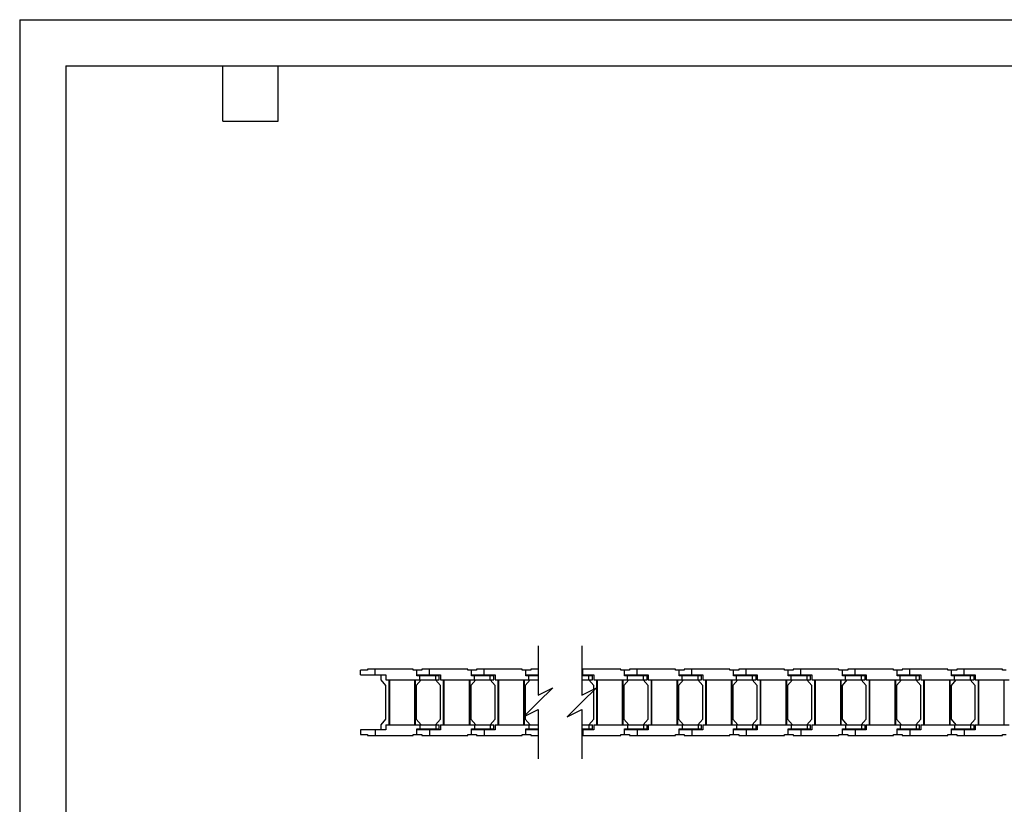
# Model space of a CAD drawing. Header units: millimetres. Extents: x 0 to 1676, y 0 to 1295.
# Tile 2 of 12: x 0 to 813, y 648 to 1295. Entities that reach past the tile are written whole.
import ezdxf

# ---------------------------------------------------------------- set-up
doc = ezdxf.new("R2010")
doc.units = ezdxf.units.MM
doc.header["$LTSCALE"] = 6
doc.layers.add('DIMENSIONS', color=140, linetype='Continuous', lineweight=25)
doc.layers.add('TEXT', color=140, linetype='Continuous', lineweight=25)

msp = doc.modelspace()

# ---------------------------------------------------------------- linework, layer by layer
at = {"color": 7, "linetype": 'Continuous'}
for q in [(0.01, 0.02), (1676.41, 1295.42)]:
    msp.add_line((0.01, 1295.42), q, dxfattribs=at)
for p, q in [((281.31, 754.71), (281.31, 758.41)), ((287.01, 758.41), (281.31, 758.41)), ((287.01, 759.41), (287.01, 758.41)), ((293.31, 759.41), (287.01, 759.41)), ((293.31, 754.71), (293.31, 759.41)), ((324.81, 759.41), (293.31, 759.41)), ((324.81, 758.41), (324.81, 759.41)), ((327.81, 758.41), (324.81, 758.41)), ((327.81, 753.91), (327.81, 758.41)), ((327.81, 758.41), (327.82, 758.41)), ((327.82, 753.91), (327.82, 758.41)), ((331.99, 758.41), (327.82, 758.41)), ((331.99, 759.41), (331.99, 758.41)), ((338.29, 759.41), (331.99, 759.41)), ((338.29, 754.71), (338.29, 759.41)), ((369.79, 759.41), (338.29, 759.41)), ((369.79, 758.41), (369.79, 759.41)), ((372.79, 758.41), (369.79, 758.41)), ((372.79, 753.91), (372.79, 758.41)), ((372.79, 758.41), (372.8, 758.41)), ((372.8, 753.91), (372.8, 758.41)), ((376.97, 758.41), (372.8, 758.41)), ((376.97, 759.41), (376.97, 758.41)), ((383.27, 759.41), (376.97, 759.41)), ((383.27, 754.71), (383.27, 759.41)), ((414.77, 759.41), (383.27, 759.41)), ((414.77, 758.41), (414.77, 759.41)), ((417.77, 758.41), (414.77, 758.41)), ((417.77, 753.91), (417.77, 758.41)), ((417.77, 758.41), (417.78, 758.41)), ((417.78, 753.91), (417.78, 758.41)), ((421.95, 758.41), (417.78, 758.41)), ((421.95, 759.41), (421.95, 758.41)), ((427.92, 759.41), (421.95, 759.41)), ((464.71, 759.41), (463.92, 759.41)), ((464.71, 754.71), (464.71, 759.41)), ((496.21, 759.41), (464.71, 759.41)), ((496.21, 758.41), (496.21, 759.41)), ((499.21, 758.41), (496.21, 758.41)), ((499.21, 753.91), (499.21, 758.41)), ((503.39, 758.41), (499.21, 758.41)), ((499.21, 753.91), (499.21, 758.41)), ((499.21, 758.41), (499.21, 758.41)), ((503.39, 759.41), (503.39, 758.41)), ((509.69, 759.41), (503.39, 759.41)), ((509.69, 754.71), (509.69, 759.41)), ((541.19, 759.41), (509.69, 759.41)), ((541.19, 758.41), (541.19, 759.41)), ((544.19, 758.41), (541.19, 758.41)), ((544.19, 753.91), (544.19, 758.41)), ((548.37, 758.41), (544.19, 758.41)), ((544.19, 753.91), (544.19, 758.41)), ((544.19, 758.41), (544.19, 758.41)), ((548.37, 759.41), (548.37, 758.41)), ((554.67, 759.41), (548.37, 759.41)), ((554.67, 754.71), (554.67, 759.41)), ((586.17, 759.41), (554.67, 759.41)), ((586.17, 758.41), (586.17, 759.41)), ((589.17, 758.41), (586.17, 758.41)), ((589.17, 753.91), (589.17, 758.41)), ((593.35, 758.41), (589.17, 758.41)), ((589.17, 753.91), (589.17, 758.41)), ((589.17, 758.41), (589.17, 758.41)), ((593.35, 759.41), (593.35, 758.41)), ((599.65, 759.41), (593.35, 759.41)), ((599.65, 754.71), (599.65, 759.41)), ((631.15, 759.41), (599.65, 759.41)), ((631.15, 758.41), (631.15, 759.41)), ((634.15, 758.41), (631.15, 758.41)), ((634.15, 753.91), (634.15, 758.41)), ((638.33, 758.41), (634.15, 758.41)), ((634.15, 753.91), (634.15, 758.41)), ((634.15, 758.41), (634.15, 758.41)), ((638.33, 759.41), (638.33, 758.41)), ((644.63, 759.41), (638.33, 759.41)), ((644.63, 754.71), (644.63, 759.41)), ((676.13, 759.41), (644.63, 759.41)), ((676.13, 758.41), (676.13, 759.41)), ((679.13, 758.41), (676.13, 758.41)), ((679.13, 753.91), (679.13, 758.41)), ((683.31, 758.41), (679.13, 758.41)), ((679.13, 753.91), (679.13, 758.41)), ((679.13, 758.41), (679.13, 758.41)), ((683.31, 759.41), (683.31, 758.41)), ((689.61, 759.41), (683.31, 759.41)), ((689.61, 754.71), (689.61, 759.41)), ((721.11, 759.41), (689.61, 759.41)), ((721.11, 758.41), (721.11, 759.41)), ((724.11, 758.41), (721.11, 758.41)), ((724.11, 753.91), (724.11, 758.41)), ((728.29, 758.41), (724.11, 758.41)), ((724.11, 753.91), (724.11, 758.41)), ((724.11, 758.41), (724.11, 758.41)), ((728.29, 759.41), (728.29, 758.41)), ((734.59, 759.41), (728.29, 759.41)), ((734.59, 754.71), (734.59, 759.41)), ((766.09, 759.41), (734.59, 759.41)), ((766.09, 758.41), (766.09, 759.41)), ((769.09, 758.41), (766.09, 758.41)), ((769.09, 753.91), (769.09, 758.41)), ((773.27, 758.41), (769.09, 758.41)), ((769.09, 753.91), (769.09, 758.41)), ((769.09, 758.41), (769.09, 758.41)), ((773.27, 759.41), (773.27, 758.41)), ((779.57, 759.41), (773.27, 759.41)), ((779.57, 754.71), (779.57, 759.41)), ((811.07, 759.41), (779.57, 759.41)), ((811.07, 758.41), (811.07, 759.41)), ((814.07, 758.41), (811.07, 758.41)), ((281.31, 754.71), (293.31, 754.71)), ((293.31, 754.71), (302.31, 754.71)), ((298.21, 750.41), (298.21, 754.71)), ((302.31, 745.91), (298.21, 750.41)), ((302.31, 754.71), (302.31, 750.41)), ((302.31, 750.41), (330.31, 750.41)), ((304.91, 713.41), (304.91, 750.41)), ((305.41, 713.41), (305.41, 750.41)), ((326.21, 713.41), (326.21, 750.41)), ((326.71, 713.41), (326.71, 750.41)), ((331.41, 750.41), (327.31, 745.91)), ((330.31, 753.91), (327.81, 753.91)), ((327.82, 754.71), (338.29, 754.71)), ((330.31, 750.41), (330.31, 753.91)), ((343.41, 753.91), (330.31, 753.91)), ((330.31, 750.41), (343.41, 750.41)), ((333.31, 753.91), (333.31, 754.71)), ((338.29, 754.71), (347.29, 754.71)), ((347.29, 745.91), (343.19, 750.41)), ((343.31, 754.71), (343.31, 753.91)), ((343.41, 750.41), (343.41, 753.91)), ((346.31, 753.91), (343.41, 753.91)), ((343.41, 750.41), (346.31, 750.41)), ((346.31, 750.41), (346.31, 753.91)), ((347.29, 754.71), (347.29, 750.41)), ((347.29, 750.41), (375.29, 750.41)), ((349.89, 713.41), (349.89, 750.41)), ((350.39, 713.41), (350.39, 750.41)), ((371.19, 713.41), (371.19, 750.41)), ((371.69, 713.41), (371.69, 750.41)), ((376.39, 750.41), (372.29, 745.91)), ((375.29, 753.91), (372.79, 753.91)), ((372.8, 754.71), (383.27, 754.71)), ((375.29, 750.41), (375.29, 753.91)), ((388.39, 753.91), (375.29, 753.91)), ((375.29, 750.41), (388.39, 750.41)), ((378.29, 753.91), (378.29, 754.71)), ((383.27, 754.71), (392.27, 754.71)), ((392.27, 745.91), (388.17, 750.41)), ((388.29, 754.71), (388.29, 753.91)), ((388.39, 750.41), (388.39, 753.91)), ((391.29, 753.91), (388.39, 753.91)), ((388.39, 750.41), (391.29, 750.41)), ((391.29, 750.41), (391.29, 753.91)), ((392.27, 754.71), (392.27, 750.41)), ((392.27, 750.41), (420.27, 750.41)), ((394.87, 713.41), (394.87, 750.41)), ((395.37, 713.41), (395.37, 750.41)), ((416.17, 713.41), (416.17, 750.41)), ((416.67, 713.41), (416.67, 750.41)), ((421.37, 750.41), (417.27, 745.91)), ((420.27, 753.91), (417.77, 753.91)), ((417.78, 754.71), (427.92, 754.71)), ((420.27, 750.41), (420.27, 753.91)), ((427.92, 753.91), (420.27, 753.91)), ((420.27, 750.41), (427.92, 750.41)), ((423.27, 753.91), (423.27, 754.71)), ((463.92, 754.71), (464.71, 754.71)), ((469.83, 753.91), (463.92, 753.91)), ((463.92, 750.41), (469.83, 750.41)), ((464.71, 754.71), (473.71, 754.71)), ((473.71, 745.91), (469.61, 750.41)), ((469.73, 754.71), (469.73, 753.91)), ((469.83, 750.41), (469.83, 753.91)), ((472.73, 753.91), (469.83, 753.91)), ((469.83, 750.41), (472.73, 750.41)), ((472.73, 750.41), (472.73, 753.91)), ((473.71, 754.71), (473.71, 750.41)), ((473.71, 750.41), (501.71, 750.41)), ((476.31, 713.41), (476.31, 750.41)), ((476.81, 713.41), (476.81, 750.41)), ((497.61, 713.41), (497.61, 750.41)), ((498.11, 713.41), (498.11, 750.41)), ((502.81, 750.41), (498.71, 745.91)), ((499.21, 754.71), (509.69, 754.71)), ((501.71, 753.91), (499.21, 753.91)), ((501.71, 750.41), (501.71, 753.91)), ((514.81, 753.91), (501.71, 753.91)), ((501.71, 750.41), (514.81, 750.41)), ((504.71, 753.91), (504.71, 754.71)), ((509.69, 754.71), (518.69, 754.71)), ((518.69, 745.91), (514.59, 750.41)), ((514.71, 754.71), (514.71, 753.91)), ((514.81, 750.41), (514.81, 753.91)), ((517.71, 753.91), (514.81, 753.91)), ((514.81, 750.41), (517.71, 750.41)), ((517.71, 750.41), (517.71, 753.91)), ((518.69, 754.71), (518.69, 750.41)), ((518.69, 750.41), (546.69, 750.41)), ((521.29, 713.41), (521.29, 750.41)), ((521.79, 713.41), (521.79, 750.41)), ((542.59, 713.41), (542.59, 750.41)), ((543.09, 713.41), (543.09, 750.41)), ((547.79, 750.41), (543.69, 745.91)), ((544.19, 754.71), (554.67, 754.71)), ((546.69, 753.91), (544.19, 753.91)), ((546.69, 750.41), (546.69, 753.91)), ((559.79, 753.91), (546.69, 753.91)), ((546.69, 750.41), (559.79, 750.41)), ((549.69, 753.91), (549.69, 754.71)), ((554.67, 754.71), (563.67, 754.71)), ((563.67, 745.91), (559.57, 750.41)), ((559.69, 754.71), (559.69, 753.91)), ((559.79, 750.41), (559.79, 753.91)), ((562.69, 753.91), (559.79, 753.91)), ((559.79, 750.41), (562.69, 750.41)), ((562.69, 750.41), (562.69, 753.91)), ((563.67, 754.71), (563.67, 750.41)), ((563.67, 750.41), (591.67, 750.41)), ((566.27, 713.41), (566.27, 750.41)), ((566.77, 713.41), (566.77, 750.41)), ((587.57, 713.41), (587.57, 750.41)), ((588.07, 713.41), (588.07, 750.41)), ((592.77, 750.41), (588.67, 745.91)), ((589.17, 754.71), (599.65, 754.71)), ((591.67, 753.91), (589.17, 753.91)), ((591.67, 750.41), (591.67, 753.91)), ((604.77, 753.91), (591.67, 753.91)), ((591.67, 750.41), (604.77, 750.41)), ((594.67, 753.91), (594.67, 754.71)), ((599.65, 754.71), (608.65, 754.71)), ((608.65, 745.91), (604.55, 750.41)), ((604.67, 754.71), (604.67, 753.91)), ((604.77, 750.41), (604.77, 753.91)), ((607.67, 753.91), (604.77, 753.91)), ((604.77, 750.41), (607.67, 750.41)), ((607.67, 750.41), (607.67, 753.91)), ((608.65, 754.71), (608.65, 750.41)), ((608.65, 750.41), (636.65, 750.41)), ((611.25, 713.41), (611.25, 750.41)), ((611.75, 713.41), (611.75, 750.41)), ((632.55, 713.41), (632.55, 750.41)), ((633.05, 713.41), (633.05, 750.41)), ((637.75, 750.41), (633.65, 745.91)), ((634.15, 754.71), (644.63, 754.71)), ((636.65, 753.91), (634.15, 753.91)), ((636.65, 750.41), (636.65, 753.91)), ((649.75, 753.91), (636.65, 753.91)), ((636.65, 750.41), (649.75, 750.41)), ((639.65, 753.91), (639.65, 754.71)), ((644.63, 754.71), (653.63, 754.71)), ((653.63, 745.91), (649.53, 750.41)), ((649.65, 754.71), (649.65, 753.91)), ((649.75, 750.41), (649.75, 753.91)), ((652.65, 753.91), (649.75, 753.91)), ((649.75, 750.41), (652.65, 750.41)), ((652.65, 750.41), (652.65, 753.91)), ((653.63, 754.71), (653.63, 750.41)), ((653.63, 750.41), (681.63, 750.41)), ((656.23, 713.41), (656.23, 750.41)), ((656.73, 713.41), (656.73, 750.41)), ((677.53, 713.41), (677.53, 750.41)), ((678.03, 713.41), (678.03, 750.41)), ((682.73, 750.41), (678.63, 745.91)), ((679.13, 754.71), (689.61, 754.71)), ((681.63, 753.91), (679.13, 753.91)), ((681.63, 750.41), (681.63, 753.91)), ((694.73, 753.91), (681.63, 753.91)), ((681.63, 750.41), (694.73, 750.41)), ((684.63, 753.91), (684.63, 754.71)), ((689.61, 754.71), (698.61, 754.71)), ((698.61, 745.91), (694.51, 750.41)), ((694.63, 754.71), (694.63, 753.91)), ((694.73, 750.41), (694.73, 753.91)), ((697.63, 753.91), (694.73, 753.91)), ((694.73, 750.41), (697.63, 750.41)), ((697.63, 750.41), (697.63, 753.91)), ((698.61, 754.71), (698.61, 750.41)), ((698.61, 750.41), (726.61, 750.41)), ((701.21, 713.41), (701.21, 750.41)), ((701.71, 713.41), (701.71, 750.41)), ((722.51, 713.41), (722.51, 750.41)), ((723.01, 713.41), (723.01, 750.41)), ((727.71, 750.41), (723.61, 745.91)), ((724.11, 754.71), (734.59, 754.71)), ((726.61, 753.91), (724.11, 753.91)), ((726.61, 750.41), (726.61, 753.91)), ((739.71, 753.91), (726.61, 753.91)), ((726.61, 750.41), (739.71, 750.41)), ((729.61, 753.91), (729.61, 754.71)), ((734.59, 754.71), (743.59, 754.71)), ((743.59, 745.91), (739.49, 750.41)), ((739.61, 754.71), (739.61, 753.91)), ((739.71, 750.41), (739.71, 753.91)), ((742.61, 753.91), (739.71, 753.91)), ((739.71, 750.41), (742.61, 750.41)), ((742.61, 750.41), (742.61, 753.91)), ((743.59, 754.71), (743.59, 750.41)), ((743.59, 750.41), (771.59, 750.41)), ((746.19, 713.41), (746.19, 750.41)), ((746.69, 713.41), (746.69, 750.41)), ((767.49, 713.41), (767.49, 750.41)), ((767.99, 713.41), (767.99, 750.41)), ((772.69, 750.41), (768.59, 745.91)), ((769.09, 754.71), (779.57, 754.71)), ((771.59, 753.91), (769.09, 753.91)), ((771.59, 750.41), (771.59, 753.91)), ((784.69, 753.91), (771.59, 753.91)), ((771.59, 750.41), (784.69, 750.41)), ((774.59, 753.91), (774.59, 754.71)), ((779.57, 754.71), (788.57, 754.71)), ((788.57, 745.91), (784.47, 750.41)), ((784.59, 754.71), (784.59, 753.91)), ((784.69, 750.41), (784.69, 753.91)), ((787.59, 753.91), (784.69, 753.91)), ((784.69, 750.41), (787.59, 750.41)), ((787.59, 750.41), (787.59, 753.91)), ((788.57, 754.71), (788.57, 750.41)), ((788.57, 750.41), (816.57, 750.41)), ((791.17, 713.41), (791.17, 750.41)), ((791.67, 713.41), (791.67, 750.41)), ((812.47, 713.41), (812.47, 750.41)), ((302.31, 717.91), (302.31, 745.91)), ((327.31, 745.91), (327.31, 717.91)), ((347.29, 717.91), (347.29, 745.91)), ((372.29, 745.91), (372.29, 717.91)), ((392.27, 717.91), (392.27, 745.91)), ((417.27, 745.91), (417.27, 717.91)), ((473.71, 717.91), (473.71, 745.91)), ((498.71, 745.91), (498.71, 717.91)), ((518.69, 717.91), (518.69, 745.91)), ((543.69, 745.91), (543.69, 717.91)), ((563.67, 717.91), (563.67, 745.91)), ((588.67, 745.91), (588.67, 717.91)), ((608.65, 717.91), (608.65, 745.91)), ((633.65, 745.91), (633.65, 717.91)), ((653.63, 717.91), (653.63, 745.91)), ((678.63, 745.91), (678.63, 717.91)), ((698.61, 717.91), (698.61, 745.91)), ((723.61, 745.91), (723.61, 717.91)), ((743.59, 717.91), (743.59, 745.91)), ((768.59, 745.91), (768.59, 717.91)), ((788.57, 717.91), (788.57, 745.91)), ((298.21, 713.41), (302.31, 717.91)), ((327.31, 717.91), (331.41, 713.41)), ((343.19, 713.41), (347.29, 717.91)), ((372.29, 717.91), (376.39, 713.41)), ((388.17, 713.41), (392.27, 717.91)), ((417.27, 717.91), (421.37, 713.41)), ((469.61, 713.41), (473.71, 717.91)), ((498.71, 717.91), (502.81, 713.41)), ((514.59, 713.41), (518.69, 717.91)), ((543.69, 717.91), (547.79, 713.41)), ((559.57, 713.41), (563.67, 717.91)), ((588.67, 717.91), (592.77, 713.41)), ((604.55, 713.41), (608.65, 717.91)), ((633.65, 717.91), (637.75, 713.41)), ((649.53, 713.41), (653.63, 717.91)), ((678.63, 717.91), (682.73, 713.41)), ((694.51, 713.41), (698.61, 717.91)), ((723.61, 717.91), (727.71, 713.41)), ((739.49, 713.41), (743.59, 717.91)), ((768.59, 717.91), (772.69, 713.41)), ((784.47, 713.41), (788.57, 717.91)), ((281.31, 709.11), (281.31, 705.41)), ((293.31, 709.11), (281.31, 709.11)), ((293.31, 709.11), (293.31, 704.41)), ((302.31, 709.11), (293.31, 709.11)), ((298.21, 709.11), (298.21, 713.41)), ((302.31, 713.41), (330.31, 713.41)), ((302.31, 713.41), (302.31, 709.11)), ((327.81, 709.91), (330.31, 709.91)), ((327.81, 705.41), (327.81, 709.91)), ((327.82, 705.41), (327.82, 709.91)), ((338.29, 709.11), (327.82, 709.11)), ((330.31, 713.41), (330.31, 709.91)), ((330.31, 713.41), (343.41, 713.41)), ((330.31, 709.91), (343.41, 709.91)), ((333.31, 709.91), (333.31, 709.11)), ((338.29, 709.11), (338.29, 704.41)), ((347.29, 709.11), (338.29, 709.11)), ((343.31, 709.11), (343.31, 709.91)), ((343.41, 713.41), (343.41, 709.91)), ((343.41, 713.41), (346.31, 713.41)), ((343.41, 709.91), (346.31, 709.91)), ((346.31, 709.91), (346.31, 713.41)), ((347.29, 713.41), (347.29, 709.11)), ((347.29, 713.41), (375.29, 713.41)), ((372.79, 709.91), (375.29, 709.91)), ((372.79, 705.41), (372.79, 709.91)), ((372.8, 705.41), (372.8, 709.91)), ((383.27, 709.11), (372.8, 709.11)), ((375.29, 713.41), (375.29, 709.91)), ((375.29, 713.41), (388.39, 713.41)), ((375.29, 709.91), (388.39, 709.91)), ((378.29, 709.91), (378.29, 709.11)), ((383.27, 709.11), (383.27, 704.41)), ((392.27, 709.11), (383.27, 709.11)), ((388.29, 709.11), (388.29, 709.91)), ((388.39, 713.41), (388.39, 709.91)), ((388.39, 713.41), (391.29, 713.41)), ((388.39, 709.91), (391.29, 709.91)), ((391.29, 709.91), (391.29, 713.41)), ((392.27, 713.41), (392.27, 709.11)), ((392.27, 713.41), (420.27, 713.41)), ((417.77, 709.91), (420.27, 709.91)), ((417.77, 705.41), (417.77, 709.91)), ((417.78, 705.41), (417.78, 709.91)), ((427.92, 709.11), (417.78, 709.11)), ((420.27, 713.41), (420.27, 709.91)), ((420.27, 713.41), (427.92, 713.41)), ((420.27, 709.91), (427.92, 709.91)), ((423.27, 709.91), (423.27, 709.11)), ((463.92, 713.41), (469.83, 713.41)), ((463.92, 709.91), (469.83, 709.91)), ((464.71, 709.11), (463.92, 709.11)), ((464.71, 709.11), (464.71, 704.41)), ((473.71, 709.11), (464.71, 709.11)), ((469.73, 709.11), (469.73, 709.91)), ((469.83, 713.41), (469.83, 709.91)), ((469.83, 713.41), (472.73, 713.41)), ((469.83, 709.91), (472.73, 709.91)), ((472.73, 709.91), (472.73, 713.41)), ((473.71, 713.41), (473.71, 709.11)), ((473.71, 713.41), (501.71, 713.41)), ((499.21, 705.41), (499.21, 709.91)), ((499.21, 709.91), (501.71, 709.91)), ((499.21, 705.41), (499.21, 709.91)), ((509.69, 709.11), (499.21, 709.11)), ((501.71, 713.41), (501.71, 709.91)), ((501.71, 713.41), (514.81, 713.41)), ((501.71, 709.91), (514.81, 709.91)), ((504.71, 709.91), (504.71, 709.11)), ((509.69, 709.11), (509.69, 704.41)), ((518.69, 709.11), (509.69, 709.11)), ((514.71, 709.11), (514.71, 709.91)), ((514.81, 713.41), (514.81, 709.91)), ((514.81, 713.41), (517.71, 713.41)), ((514.81, 709.91), (517.71, 709.91)), ((517.71, 709.91), (517.71, 713.41)), ((518.69, 713.41), (546.69, 713.41)), ((518.69, 713.41), (518.69, 709.11)), ((544.19, 705.41), (544.19, 709.91)), ((544.19, 709.91), (546.69, 709.91)), ((544.19, 705.41), (544.19, 709.91)), ((554.67, 709.11), (544.19, 709.11)), ((546.69, 713.41), (546.69, 709.91)), ((546.69, 713.41), (559.79, 713.41)), ((546.69, 709.91), (559.79, 709.91)), ((549.69, 709.91), (549.69, 709.11)), ((554.67, 709.11), (554.67, 704.41)), ((563.67, 709.11), (554.67, 709.11)), ((559.69, 709.11), (559.69, 709.91)), ((559.79, 713.41), (559.79, 709.91)), ((559.79, 713.41), (562.69, 713.41)), ((559.79, 709.91), (562.69, 709.91)), ((562.69, 709.91), (562.69, 713.41)), ((563.67, 713.41), (591.67, 713.41)), ((563.67, 713.41), (563.67, 709.11)), ((589.17, 705.41), (589.17, 709.91)), ((589.17, 709.91), (591.67, 709.91)), ((589.17, 705.41), (589.17, 709.91)), ((599.65, 709.11), (589.17, 709.11)), ((591.67, 713.41), (591.67, 709.91)), ((591.67, 713.41), (604.77, 713.41)), ((591.67, 709.91), (604.77, 709.91)), ((594.67, 709.91), (594.67, 709.11)), ((599.65, 709.11), (599.65, 704.41)), ((608.65, 709.11), (599.65, 709.11)), ((604.67, 709.11), (604.67, 709.91)), ((604.77, 713.41), (604.77, 709.91)), ((604.77, 713.41), (607.67, 713.41)), ((604.77, 709.91), (607.67, 709.91)), ((607.67, 709.91), (607.67, 713.41)), ((608.65, 713.41), (636.65, 713.41)), ((608.65, 713.41), (608.65, 709.11)), ((634.15, 705.41), (634.15, 709.91)), ((634.15, 709.91), (636.65, 709.91)), ((634.15, 705.41), (634.15, 709.91)), ((644.63, 709.11), (634.15, 709.11)), ((636.65, 713.41), (636.65, 709.91)), ((636.65, 713.41), (649.75, 713.41)), ((636.65, 709.91), (649.75, 709.91)), ((639.65, 709.91), (639.65, 709.11)), ((644.63, 709.11), (644.63, 704.41)), ((653.63, 709.11), (644.63, 709.11)), ((649.65, 709.11), (649.65, 709.91)), ((649.75, 713.41), (649.75, 709.91)), ((649.75, 713.41), (652.65, 713.41)), ((649.75, 709.91), (652.65, 709.91)), ((652.65, 709.91), (652.65, 713.41)), ((653.63, 713.41), (653.63, 709.11)), ((653.63, 713.41), (681.63, 713.41)), ((679.13, 705.41), (679.13, 709.91)), ((679.13, 709.91), (681.63, 709.91)), ((679.13, 705.41), (679.13, 709.91)), ((689.61, 709.11), (679.13, 709.11)), ((681.63, 713.41), (681.63, 709.91)), ((681.63, 713.41), (694.73, 713.41)), ((681.63, 709.91), (694.73, 709.91)), ((684.63, 709.91), (684.63, 709.11)), ((689.61, 709.11), (689.61, 704.41)), ((698.61, 709.11), (689.61, 709.11)), ((694.63, 709.11), (694.63, 709.91)), ((694.73, 713.41), (694.73, 709.91)), ((694.73, 713.41), (697.63, 713.41)), ((694.73, 709.91), (697.63, 709.91)), ((697.63, 709.91), (697.63, 713.41)), ((698.61, 713.41), (698.61, 709.11)), ((698.61, 713.41), (726.61, 713.41)), ((724.11, 705.41), (724.11, 709.91)), ((724.11, 709.91), (726.61, 709.91)), ((724.11, 705.41), (724.11, 709.91)), ((734.59, 709.11), (724.11, 709.11)), ((726.61, 713.41), (726.61, 709.91)), ((726.61, 713.41), (739.71, 713.41)), ((726.61, 709.91), (739.71, 709.91)), ((729.61, 709.91), (729.61, 709.11)), ((734.59, 709.11), (734.59, 704.41)), ((743.59, 709.11), (734.59, 709.11)), ((739.61, 709.11), (739.61, 709.91)), ((739.71, 713.41), (739.71, 709.91)), ((739.71, 713.41), (742.61, 713.41)), ((739.71, 709.91), (742.61, 709.91)), ((742.61, 709.91), (742.61, 713.41)), ((743.59, 713.41), (771.59, 713.41)), ((743.59, 713.41), (743.59, 709.11)), ((769.09, 705.41), (769.09, 709.91)), ((769.09, 709.91), (771.59, 709.91)), ((769.09, 705.41), (769.09, 709.91)), ((779.57, 709.11), (769.09, 709.11)), ((771.59, 713.41), (771.59, 709.91)), ((771.59, 713.41), (784.69, 713.41)), ((771.59, 709.91), (784.69, 709.91)), ((774.59, 709.91), (774.59, 709.11)), ((779.57, 709.11), (779.57, 704.41)), ((788.57, 709.11), (779.57, 709.11)), ((784.59, 709.11), (784.59, 709.91)), ((784.69, 713.41), (784.69, 709.91)), ((784.69, 713.41), (787.59, 713.41)), ((784.69, 709.91), (787.59, 709.91)), ((787.59, 709.91), (787.59, 713.41)), ((788.57, 713.41), (816.57, 713.41)), ((788.57, 713.41), (788.57, 709.11)), ((281.31, 705.41), (287.01, 705.41)), ((287.01, 705.41), (287.01, 704.41)), ((287.01, 704.41), (293.31, 704.41)), ((293.31, 704.41), (324.81, 704.41)), ((324.81, 705.41), (327.81, 705.41)), ((324.81, 704.41), (324.81, 705.41)), ((327.82, 705.41), (327.81, 705.41)), ((327.82, 705.41), (331.99, 705.41)), ((331.99, 705.41), (331.99, 704.41)), ((331.99, 704.41), (338.29, 704.41)), ((338.29, 704.41), (369.79, 704.41)), ((369.79, 705.41), (372.79, 705.41)), ((369.79, 704.41), (369.79, 705.41)), ((372.8, 705.41), (372.79, 705.41)), ((372.8, 705.41), (376.97, 705.41)), ((376.97, 705.41), (376.97, 704.41)), ((376.97, 704.41), (383.27, 704.41)), ((383.27, 704.41), (414.77, 704.41)), ((414.77, 705.41), (417.77, 705.41)), ((414.77, 704.41), (414.77, 705.41)), ((417.78, 705.41), (417.77, 705.41)), ((417.78, 705.41), (421.95, 705.41)), ((421.95, 705.41), (421.95, 704.41)), ((421.95, 704.41), (427.92, 704.41)), ((463.92, 704.41), (464.71, 704.41)), ((464.71, 704.41), (496.21, 704.41)), ((496.21, 705.41), (499.21, 705.41)), ((496.21, 704.41), (496.21, 705.41)), ((499.21, 705.41), (503.39, 705.41)), ((499.21, 705.41), (499.21, 705.41)), ((503.39, 705.41), (503.39, 704.41)), ((503.39, 704.41), (509.69, 704.41)), ((509.69, 704.41), (541.19, 704.41)), ((541.19, 705.41), (544.19, 705.41)), ((541.19, 704.41), (541.19, 705.41)), ((544.19, 705.41), (548.37, 705.41)), ((544.19, 705.41), (544.19, 705.41)), ((548.37, 705.41), (548.37, 704.41)), ((548.37, 704.41), (554.67, 704.41)), ((554.67, 704.41), (586.17, 704.41)), ((586.17, 705.41), (589.17, 705.41)), ((586.17, 704.41), (586.17, 705.41)), ((589.17, 705.41), (593.35, 705.41)), ((589.17, 705.41), (589.17, 705.41)), ((593.35, 705.41), (593.35, 704.41)), ((593.35, 704.41), (599.65, 704.41)), ((599.65, 704.41), (631.15, 704.41)), ((631.15, 705.41), (634.15, 705.41)), ((631.15, 704.41), (631.15, 705.41)), ((634.15, 705.41), (638.33, 705.41)), ((634.15, 705.41), (634.15, 705.41)), ((638.33, 705.41), (638.33, 704.41)), ((638.33, 704.41), (644.63, 704.41)), ((644.63, 704.41), (676.13, 704.41)), ((676.13, 705.41), (679.13, 705.41)), ((676.13, 704.41), (676.13, 705.41)), ((679.13, 705.41), (683.31, 705.41)), ((679.13, 705.41), (679.13, 705.41)), ((683.31, 705.41), (683.31, 704.41)), ((683.31, 704.41), (689.61, 704.41)), ((689.61, 704.41), (721.11, 704.41)), ((721.11, 705.41), (724.11, 705.41)), ((721.11, 704.41), (721.11, 705.41)), ((724.11, 705.41), (728.29, 705.41)), ((724.11, 705.41), (724.11, 705.41)), ((728.29, 705.41), (728.29, 704.41)), ((728.29, 704.41), (734.59, 704.41)), ((734.59, 704.41), (766.09, 704.41)), ((766.09, 705.41), (769.09, 705.41)), ((766.09, 704.41), (766.09, 705.41)), ((769.09, 705.41), (773.27, 705.41)), ((769.09, 705.41), (769.09, 705.41)), ((773.27, 705.41), (773.27, 704.41)), ((773.27, 704.41), (779.57, 704.41)), ((779.57, 704.41), (811.07, 704.41)), ((811.07, 705.41), (814.07, 705.41)), ((811.07, 704.41), (811.07, 705.41))]:
    msp.add_line(p, q)
at = {"layer": 'DIMENSIONS', "color": 140}
for p, q in [((427.92, 778.46), (427.92, 737.91)), ((463.92, 778.46), (463.92, 737.91)), ((427.92, 737.91), (439.92, 743.91)), ((439.92, 743.91), (427.92, 731.91)), ((463.92, 737.91), (475.92, 743.91)), ((475.92, 743.91), (463.92, 731.91)), ((427.92, 731.91), (415.92, 719.91)), ((463.92, 731.91), (451.92, 719.91)), ((415.92, 719.91), (427.92, 725.91)), ((427.92, 725.91), (427.92, 685.36)), ((451.92, 719.91), (463.92, 725.91)), ((463.92, 725.91), (463.92, 685.36))]:
    msp.add_line(p, q, dxfattribs=at)
at = {"layer": 'TEXT'}
for p, q in [((38.1, 1257.3), (1638.3, 1257.3)), ((38.1, 1257.3), (38.1, 38.1)), ((167.64, 1211.58), (167.64, 1257.3)), ((213.36, 1211.58), (213.36, 1257.3)), ((167.64, 1211.58), (213.36, 1211.58))]:
    msp.add_line(p, q, dxfattribs=at)

doc.saveas('drawing.dxf')
